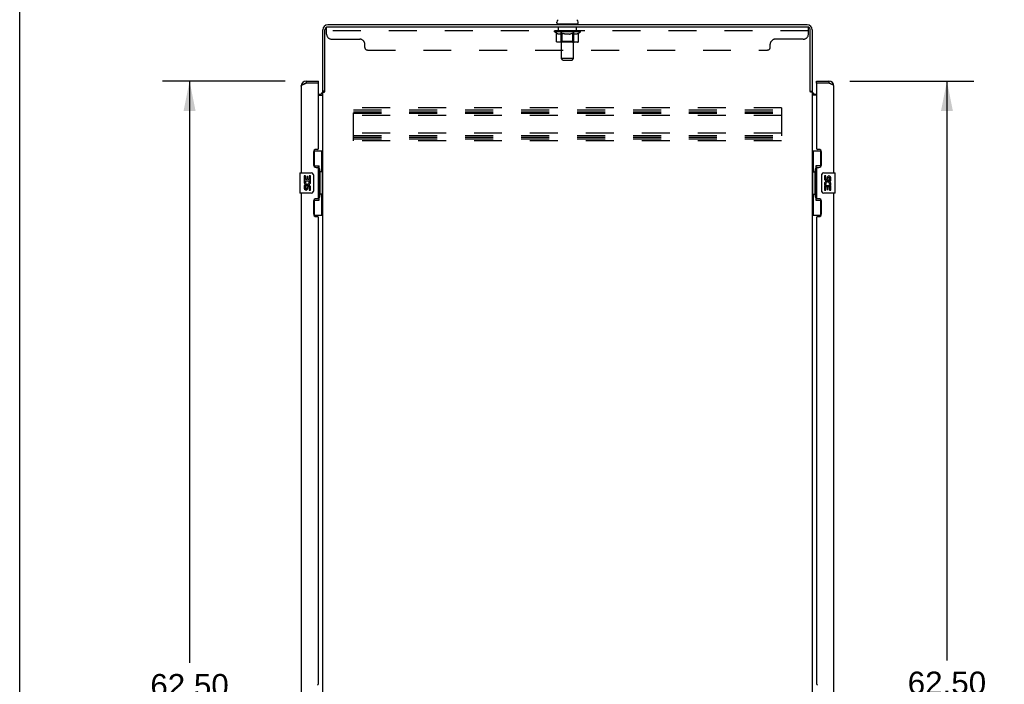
# Model space of a CAD drawing. Header units: inches. Extents: x 0 to 249, y 0 to 161.
# Tile 5 of 22: x 0 to 48, y 86 to 119. Entities that reach past the tile are written whole.
import ezdxf

# ---------------------------------------------------------------- set-up
doc = ezdxf.new("R2010")
doc.units = ezdxf.units.IN
doc.header["$LTSCALE"] = 13.713587
doc.header["$MEASUREMENT"] = 0
doc.linetypes.add('HIDDEN', pattern=[0.2, 0.1, -0.1])
doc.layers.get('0').update_dxf_attribs({"linetype": 'CONTINUOUS'})
for name, color, linetype in [('02___PRT_ALL_AXES', 7, 'CONTINUOUS'), ('DEFAULT_2', 8, 'HIDDEN'), ('DIMENSIONS', 7, 'CONTINUOUS')]:
    doc.layers.add(name, color=color, linetype=linetype)
doc.styles.get("Standard").update_dxf_attribs({"font": 'arial.ttf'})
doc.dimstyles.new('DIMSTYLE_1', dxfattribs={"dimtxt": 1.10002, "dimasz": 1.466694, "dimexe": 0.09, "dimexo": 0.07, "dimgap": 0.0375, "dimtad": 0, "dimtih": 1, "dimtoh": 1, "dimzin": 4, "dimdsep": 46, "dimtxsty": 'Standard', "dimblk": '_FILLED', "dimblk1": '_FILLED', "dimblk2": '_FILLED', "dimcen": 0.09, "dimazin": 1, "dimtfac": 1, "dimtdec": 3, "dimtofl": 0, "dimtmove": 0, "dimatfit": 3, "dimldrblk": '_FILLED', "dimfxl": 1, "dimtolj": 1, "dimtzin": 4, "dimarcsym": 0})

# ---------------------------------------------------------------- blocks, each defined once
blk = doc.blocks.new('_FILLED')
at = {"color": 0, "linetype": 'ByBlock'}
blk.add_solid([(0, 0), (-1, 0.2), (-1, -0.2)], dxfattribs=at)
blk = doc.blocks.new('*D3')
at = {"layer": 'DIMENSIONS', "color": 2, "linetype": 'Continuous'}
for p, q in [((40.7, 115.882), (46.787, 115.882)), ((45.467, 115.882), (45.467, 87.481)), ((45.467, 53.382), (45.467, 81.981)), ((40.7, 53.382), (46.787, 53.382))]:
    blk.add_line(p, q, dxfattribs=at)
at = {"layer": 'DIMENSIONS', "color": 2, "linetype": 'Continuous', "xscale": 1.4666938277, "yscale": 1.4666938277, "zscale": 1.4666938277}
for p, rotation in [((45.467, 115.882), 90), ((45.467, 53.382), 270)]:
    blk.add_blockref('_FILLED', p, dxfattribs=dict(at, rotation=rotation))
at = {"layer": 'DIMENSIONS', "color": 2, "linetype": 'Continuous', "insert": (45.467, 86.931), "char_height": 1.1, "width": 5.62687, "attachment_point": 2, "line_spacing_factor": 0.9}
blk.add_mtext('62.50\\PFRONT\\PDOORS', dxfattribs=at)
blk = doc.blocks.new('*D6')
at = {"layer": 'DIMENSIONS', "color": 2, "linetype": 'Continuous'}
for p, q in [((13.024, 115.882), (7.009, 115.882)), ((8.329, 115.882), (8.329, 87.364)), ((8.329, 53.382), (8.329, 81.864)), ((13.024, 53.382), (7.009, 53.382))]:
    blk.add_line(p, q, dxfattribs=at)
at = {"layer": 'DIMENSIONS', "color": 2, "linetype": 'Continuous', "xscale": 1.4666938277, "yscale": 1.4666938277, "zscale": 1.4666938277}
for p, rotation in [((8.329, 115.882), 90), ((8.329, 53.382), 270)]:
    blk.add_blockref('_FILLED', p, dxfattribs=dict(at, rotation=rotation))
at = {"layer": 'DIMENSIONS', "color": 2, "linetype": 'Continuous', "insert": (8.329, 86.814), "char_height": 1.1, "width": 5.62687, "attachment_point": 2, "line_spacing_factor": 0.9}
blk.add_mtext('62.50\\PREAR\\PDOORS', dxfattribs=at)

msp = doc.modelspace()

# ---------------------------------------------------------------- linework, layer by layer
at = {"color": 7, "linetype": 'Continuous'}
for p, q in [((0, 0), (0, 161.336)), ((26.339, 118.731), (26.339, 118.77)), ((27.385, 118.731), (27.385, 118.77)), ((26.362, 118.662), (26.362, 118.632)), ((27.362, 118.662), (26.362, 118.662)), ((27.362, 118.662), (27.362, 118.632)), ((14.051, 115.882), (14.051, 115.778)), ((14.658, 115.778), (14.658, 115.882)), ((39.066, 115.778), (39.066, 115.882)), ((39.674, 115.882), (39.674, 115.778)), ((14.658, 115.778), (14.638, 115.778)), ((14.966, 115.392), (14.862, 115.392)), ((38.758, 115.392), (38.862, 115.392)), ((39.086, 115.778), (39.066, 115.778)), ((14.422, 112.457), (14.862, 112.457)), ((14.458, 111.677), (14.458, 112.457)), ((14.823, 111.432), (14.823, 112.457)), ((38.862, 112.457), (39.303, 112.457)), ((38.901, 112.457), (38.901, 111.432)), ((39.266, 112.457), (39.266, 111.677)), ((14.458, 111.722), (14.685, 111.722)), ((14.685, 110.042), (14.685, 111.722)), ((39.039, 111.722), (39.039, 110.042)), ((39.266, 111.722), (39.039, 111.722)), ((13.744, 111.367), (13.744, 110.397)), ((13.759, 111.382), (14.299, 111.382)), ((14.399, 111.282), (14.399, 110.482)), ((14.722, 111.483), (14.722, 111.462)), ((14.722, 111.432), (14.722, 110.332)), ((14.845, 111.432), (14.722, 111.432)), ((14.845, 110.332), (14.845, 111.432)), ((38.879, 111.432), (38.879, 110.332)), ((38.879, 111.432), (39.002, 111.432)), ((39.002, 111.462), (39.002, 111.483)), ((39.002, 110.332), (39.002, 111.432)), ((39.325, 110.482), (39.325, 111.282)), ((39.425, 111.382), (39.965, 111.382)), ((39.98, 110.397), (39.98, 111.367)), ((14.299, 110.382), (13.759, 110.382)), ((14.458, 109.307), (14.458, 110.087)), ((14.845, 110.332), (14.722, 110.332)), ((14.722, 110.302), (14.722, 110.281)), ((14.823, 109.307), (14.823, 110.332)), ((38.879, 110.332), (39.002, 110.332)), ((38.901, 110.332), (38.901, 109.307)), ((39.002, 110.281), (39.002, 110.302)), ((39.266, 110.087), (39.266, 109.307)), ((39.965, 110.382), (39.425, 110.382)), ((14.458, 110.042), (14.685, 110.042)), ((39.039, 110.042), (39.266, 110.042)), ((14.422, 109.307), (14.862, 109.307)), ((38.862, 109.307), (39.303, 109.307))]:
    msp.add_line(p, q, dxfattribs=at)
at = {"color": 3, "linetype": 'Continuous'}
for p, q in [((14.862, 115.379), (14.862, 118.386)), ((14.966, 115.38), (14.966, 118.386)), ((38.616, 118.632), (15.109, 118.632)), ((38.654, 118.528), (15.109, 118.528)), ((38.758, 115.38), (38.758, 118.424)), ((38.862, 118.386), (38.862, 115.379)), ((14.051, 115.882), (14.658, 115.882)), ((39.066, 115.882), (39.674, 115.882)), ((13.804, 115.636), (13.804, 111.382)), ((14.021, 115.767), (14.051, 115.778)), ((14.638, 115.778), (14.051, 115.778)), ((14.658, 112.59), (14.658, 115.758)), ((39.066, 115.758), (39.066, 112.59)), ((39.674, 115.778), (39.086, 115.778)), ((39.92, 111.382), (39.92, 115.636)), ((14.658, 115.236), (14.72, 115.236)), ((14.658, 115.184), (14.862, 115.184)), ((14.862, 53.925), (14.862, 115.34)), ((14.862, 115.34), (14.937, 115.34)), ((38.772, 115.358), (38.769, 115.362)), ((38.862, 115.34), (38.788, 115.34)), ((38.862, 115.34), (38.862, 53.925)), ((39.066, 115.184), (38.862, 115.184)), ((39.005, 115.236), (39.066, 115.236)), ((14.598, 112.53), (14.538, 112.53)), ((39.186, 112.53), (39.126, 112.53)), ((14.408, 112.4), (14.408, 111.78)), ((39.316, 111.78), (39.316, 112.4)), ((14.538, 111.65), (14.598, 111.65)), ((14.658, 110.175), (14.658, 111.59)), ((39.066, 111.59), (39.066, 110.175)), ((39.126, 111.65), (39.186, 111.65)), ((13.804, 110.382), (13.804, 85.132)), ((14.598, 110.115), (14.538, 110.115)), ((39.186, 110.115), (39.126, 110.115)), ((39.92, 85.132), (39.92, 110.382)), ((14.408, 109.985), (14.408, 109.365)), ((39.316, 109.365), (39.316, 109.985)), ((14.538, 109.235), (14.598, 109.235)), ((14.658, 86.34), (14.658, 109.175)), ((39.066, 109.175), (39.066, 86.34)), ((39.126, 109.235), (39.186, 109.235))]:
    msp.add_line(p, q, dxfattribs=at)
for points in [[(13.804, 115.636), (13.805, 115.641), (13.806, 115.646), (13.808, 115.652), (13.811, 115.657), (13.815, 115.663), (13.82, 115.668), (13.826, 115.674), (13.832, 115.679), (13.84, 115.685), (13.848, 115.69), (13.857, 115.696), (13.866, 115.701), (13.876, 115.707), (13.887, 115.712), (13.899, 115.718), (13.911, 115.723), (13.923, 115.729), (13.936, 115.734), (13.949, 115.74)], [(13.949, 115.74), (13.963, 115.745), (13.977, 115.751), (13.992, 115.756), (14.006, 115.762), (14.021, 115.767)], [(39.768, 115.742), (39.753, 115.748), (39.737, 115.754), (39.722, 115.76), (39.706, 115.766), (39.674, 115.778)], [(39.92, 115.636), (39.92, 115.641), (39.918, 115.647), (39.915, 115.653), (39.912, 115.659), (39.907, 115.665), (39.901, 115.671), (39.895, 115.677), (39.887, 115.683), (39.879, 115.689), (39.869, 115.695), (39.859, 115.701), (39.848, 115.707), (39.836, 115.713), (39.824, 115.719), (39.81, 115.725), (39.797, 115.731), (39.783, 115.736), (39.768, 115.742)], [(14.937, 115.34), (14.939, 115.341), (14.94, 115.343), (14.942, 115.344), (14.944, 115.346), (14.945, 115.347), (14.946, 115.349), (14.948, 115.35), (14.949, 115.351), (14.949, 115.353), (14.95, 115.354), (14.951, 115.356), (14.952, 115.357), (14.953, 115.358)], [(14.953, 115.358), (14.955, 115.362), (14.956, 115.364), (14.957, 115.366), (14.958, 115.367), (14.959, 115.369), (14.96, 115.371), (14.961, 115.372), (14.962, 115.374), (14.963, 115.376), (14.965, 115.378), (14.966, 115.38)], [(38.769, 115.362), (38.768, 115.364), (38.768, 115.366), (38.767, 115.367), (38.766, 115.369), (38.765, 115.371), (38.763, 115.372), (38.762, 115.374), (38.761, 115.376), (38.76, 115.378), (38.758, 115.38)], [(38.788, 115.34), (38.786, 115.341), (38.784, 115.343), (38.782, 115.344), (38.781, 115.346), (38.779, 115.347), (38.778, 115.349), (38.777, 115.35), (38.776, 115.351), (38.775, 115.353), (38.774, 115.354), (38.773, 115.356), (38.772, 115.357), (38.772, 115.358)]]:
    msp.add_lwpolyline(points, dxfattribs=at)
at = {"color": 7, "linetype": 'Continuous'}
for points in [[(14.649, 111.621), (14.651, 111.625), (14.657, 111.633), (14.661, 111.641), (14.666, 111.648), (14.67, 111.655), (14.673, 111.662), (14.676, 111.668), (14.679, 111.673), (14.681, 111.678), (14.682, 111.683), (14.684, 111.687), (14.684, 111.691), (14.685, 111.695), (14.685, 111.698)], [(39.039, 111.698), (39.039, 111.695), (39.04, 111.691), (39.041, 111.687), (39.042, 111.683), (39.044, 111.678), (39.046, 111.673), (39.048, 111.668), (39.051, 111.662), (39.054, 111.655), (39.058, 111.648), (39.063, 111.641), (39.067, 111.633), (39.073, 111.625), (39.075, 111.621)], [(14.392, 111.318), (14.394, 111.313), (14.396, 111.307), (14.397, 111.301), (14.398, 111.295), (14.399, 111.288), (14.399, 111.282)], [(39.325, 111.282), (39.325, 111.288), (39.326, 111.295), (39.327, 111.301), (39.328, 111.307), (39.33, 111.313), (39.332, 111.318)], [(14.399, 110.482), (14.399, 110.476), (14.398, 110.47), (14.397, 110.463), (14.396, 110.457), (14.394, 110.452), (14.392, 110.446)], [(14.685, 110.066), (14.685, 110.069), (14.684, 110.073), (14.684, 110.077), (14.682, 110.081), (14.681, 110.086), (14.679, 110.091), (14.676, 110.097), (14.673, 110.103), (14.67, 110.109), (14.666, 110.116), (14.661, 110.123), (14.657, 110.131), (14.651, 110.139), (14.649, 110.143)], [(39.075, 110.143), (39.073, 110.139), (39.067, 110.131), (39.063, 110.123), (39.058, 110.116), (39.054, 110.109), (39.051, 110.103), (39.048, 110.097), (39.046, 110.091), (39.044, 110.086), (39.042, 110.081), (39.041, 110.077), (39.04, 110.073), (39.039, 110.069), (39.039, 110.066)], [(39.332, 110.446), (39.33, 110.452), (39.328, 110.457), (39.327, 110.463), (39.326, 110.47), (39.325, 110.476), (39.325, 110.482)]]:
    msp.add_lwpolyline(points, dxfattribs=at)
for centre, radius, start, end in [((26.483, 118.77), 0.144, 124.6626, 180), ((27.241, 118.77), 0.144, 0, 55.3374), ((26.408, 118.731), 0.069, 180, 270), ((27.316, 118.731), 0.069, 270, 360), ((14.051, 115.636), 0.142, 90, 131.3831), ((13.968, 115.492), 0.26, 87.3769, 90), ((39.674, 115.636), 0.142, 48.633, 90), ((39.756, 115.492), 0.26, 90, 92.6114), ((13.759, 111.367), 0.015, 90, 180), ((14.299, 111.282), 0.1, 21.205, 90), ((39.425, 111.282), 0.1, 90, 158.7946), ((39.965, 111.367), 0.015, 0, 90), ((13.759, 110.397), 0.015, 180, 270), ((14.299, 110.482), 0.1, 270, 338.7946), ((39.425, 110.482), 0.1, 201.205, 270), ((39.965, 110.397), 0.015, 270, 360)]:
    msp.add_arc(centre, radius, start, end, dxfattribs=at)
at = {"color": 3, "linetype": 'Continuous'}
for centre, radius, start, end in [((15.109, 118.386), 0.246, 90, 180), ((15.109, 118.386), 0.142, 90, 180), ((38.616, 118.386), 0.246, 0, 90), ((38.654, 118.424), 0.104, 0, 90), ((14.051, 115.636), 0.246, 90, 180), ((39.674, 115.636), 0.246, 0, 90), ((14.638, 115.758), 0.02, 0, 90), ((39.086, 115.758), 0.02, 90, 180), ((14.72, 115.379), 0.142, 270, 360), ((39.005, 115.379), 0.142, 180, 270), ((14.538, 112.4), 0.13, 90, 180), ((14.598, 112.59), 0.06, 270, 360), ((39.126, 112.59), 0.06, 180, 270), ((39.186, 112.4), 0.13, 0, 90), ((14.538, 111.78), 0.13, 180, 270), ((14.598, 111.59), 0.06, 0, 90), ((39.126, 111.59), 0.06, 90, 180), ((39.186, 111.78), 0.13, 270, 360), ((14.538, 109.985), 0.13, 90, 180), ((14.598, 110.175), 0.06, 270, 360), ((39.126, 110.175), 0.06, 180, 270), ((39.186, 109.985), 0.13, 0, 90), ((14.538, 109.365), 0.13, 180, 270), ((14.598, 109.175), 0.06, 0, 90), ((39.126, 109.175), 0.06, 90, 180), ((39.186, 109.365), 0.13, 270, 360), ((14.598, 86.34), 0.06, 270, 360), ((39.126, 86.34), 0.06, 180, 270)]:
    msp.add_arc(centre, radius, start, end, dxfattribs=at)
at = {"color": 7, "linetype": 'Continuous'}
for centre, start_param, end_param in [((14.618, 111.473), -1.51401, -0.699287), ((39.106, 111.473), 0.699287, 1.51401), ((14.618, 111.473), -2.442306, -1.627583), ((39.106, 111.473), -4.655602, -3.84088), ((14.618, 110.292), -1.51401, -0.699287), ((14.618, 110.292), -2.442306, -1.627583), ((39.106, 110.292), 0.699287, 1.51401), ((39.106, 110.292), -4.655602, -3.84088)]:
    msp.add_ellipse(centre, major_axis=(0, 0.18), ratio=0.579493, start_param=start_param, end_param=end_param, dxfattribs=at)
at = {"layer": '02___PRT_ALL_AXES', "color": 8, "linetype": 'HIDDEN'}
for p, q in [((26.425, 118.341), (26.425, 118.528)), ((27.3, 118.528), (26.425, 118.528)), ((27.3, 118.341), (26.425, 118.341)), ((27.3, 118.341), (27.3, 118.528))]:
    msp.add_line(p, q, dxfattribs=at)
at = {"layer": '02___PRT_ALL_AXES', "color": 7, "linetype": 'Continuous'}
for p, q in [((13.947, 111.228), (13.947, 110.997)), ((14.01, 111.228), (13.947, 111.228)), ((14.01, 111.06), (14.01, 111.228)), ((14.073, 111.06), (14.01, 111.06)), ((14.073, 111.196), (14.073, 111.06)), ((14.133, 111.196), (14.073, 111.196)), ((14.133, 111.06), (14.133, 111.196)), ((14.199, 111.06), (14.133, 111.06)), ((14.199, 111.228), (14.199, 111.06)), ((14.261, 111.228), (14.199, 111.228)), ((14.261, 110.997), (14.261, 111.228)), ((39.463, 111.228), (39.463, 111.092)), ((39.526, 111.228), (39.463, 111.228)), ((39.526, 111.092), (39.526, 111.228)), ((39.591, 111.154), (39.591, 111.085)), ((39.651, 111.092), (39.651, 111.133)), ((39.714, 111.134), (39.714, 110.997)), ((39.777, 110.997), (39.777, 111.134)), ((13.947, 110.997), (14.209, 110.997)), ((13.947, 110.767), (13.947, 110.631)), ((14.01, 110.767), (13.947, 110.767)), ((14.018, 110.961), (13.96, 110.986)), ((14.01, 110.631), (14.01, 110.767)), ((14.073, 110.673), (14.073, 110.631)), ((14.133, 110.61), (14.133, 110.679)), ((14.209, 110.997), (14.181, 110.978)), ((14.199, 110.673), (14.199, 110.536)), ((14.243, 110.997), (14.261, 110.997)), ((14.261, 110.536), (14.261, 110.673)), ((39.463, 110.767), (39.463, 110.536)), ((39.481, 110.767), (39.463, 110.767)), ((39.515, 110.767), (39.543, 110.786)), ((39.515, 110.767), (39.777, 110.767)), ((39.526, 110.536), (39.526, 110.704)), ((39.526, 110.704), (39.591, 110.704)), ((39.591, 110.704), (39.591, 110.568)), ((39.591, 110.568), (39.651, 110.568)), ((39.651, 110.568), (39.651, 110.704)), ((39.651, 110.704), (39.714, 110.704)), ((39.706, 110.803), (39.764, 110.778)), ((39.714, 110.997), (39.777, 110.997)), ((39.714, 110.704), (39.714, 110.536)), ((39.777, 110.536), (39.777, 110.767)), ((14.199, 110.536), (14.261, 110.536)), ((39.463, 110.536), (39.526, 110.536)), ((39.714, 110.536), (39.777, 110.536))]:
    msp.add_line(p, q, dxfattribs=at)
for centre, radius, start, end in [((39.557, 111.092), 0.0943, 180, 360), ((39.557, 111.092), 0.0314, 180, 261.2295), ((39.556, 111.096), 0.0362, 263.4285, 341.7628), ((39.683, 111.134), 0.0943, 68.6999, 167.4338), ((39.683, 111.134), 0.0314, 0, 180.0485), ((39.683, 111.134), 0.0943, 0, 68.6704), ((14.104, 110.924), 0.157, 156.5966, 341.8791), ((14.041, 110.631), 0.0943, 180, 248.6704), ((14.041, 110.631), 0.0943, 248.6999, 347.4338), ((14.104, 110.924), 0.0943, 156.5966, 35.1122), ((14.041, 110.631), 0.0314, 180, 0.0485), ((14.167, 110.673), 0.0943, 0, 180), ((14.168, 110.668), 0.0362, 83.4285, 161.7628), ((14.167, 110.673), 0.0314, 0, 81.2295), ((14.104, 110.924), 0.157, 25.737, 27.8532), ((14.108, 110.924), 0.154, 341.4199, 26.1963), ((39.617, 110.84), 0.154, 161.4199, 206.1963), ((39.62, 110.84), 0.157, 336.5966, 161.8791), ((39.62, 110.84), 0.157, 205.737, 207.8532), ((39.62, 110.84), 0.0943, 336.5966, 215.1122)]:
    msp.add_arc(centre, radius, start, end, dxfattribs=at)
at = {"layer": 'DEFAULT_2', "color": 8, "linetype": 'HIDDEN'}
for p, q in [((15.05, 118.183), (15.05, 118.528)), ((15.109, 118.528), (15.05, 118.528)), ((38.675, 118.341), (15.05, 118.341)), ((26.229, 118.294), (26.229, 118.341)), ((26.328, 118.225), (26.229, 118.294)), ((27.495, 118.294), (26.229, 118.294)), ((26.238, 118.334), (26.238, 118.341)), ((26.247, 118.331), (26.247, 118.334)), ((26.247, 118.331), (27.477, 118.331)), ((26.256, 118.331), (26.256, 118.334)), ((26.257, 118.331), (26.257, 118.334)), ((26.267, 118.334), (26.267, 118.341)), ((26.283, 118.331), (26.283, 118.334)), ((26.285, 118.331), (26.285, 118.334)), ((26.314, 118.334), (26.314, 118.341)), ((26.328, 118.331), (26.328, 118.334)), ((26.331, 118.331), (26.331, 118.334)), ((26.535, 118.334), (26.334, 118.334)), ((26.377, 118.334), (26.377, 118.341)), ((26.378, 118.331), (26.378, 118.334)), ((26.379, 118.331), (26.379, 118.334)), ((26.382, 118.331), (26.382, 118.334)), ((26.389, 118.331), (26.389, 118.334)), ((26.389, 118.331), (26.389, 118.334)), ((26.393, 118.331), (26.393, 118.334)), ((26.396, 118.331), (26.396, 118.335)), ((26.4, 118.331), (26.4, 118.334)), ((26.415, 118.331), (26.415, 118.334)), ((26.433, 118.331), (26.433, 118.337)), ((26.433, 118.331), (26.433, 118.334)), ((26.454, 118.331), (26.454, 118.334)), ((26.454, 118.331), (26.454, 118.334)), ((26.455, 118.334), (26.455, 118.341)), ((26.465, 118.331), (26.465, 118.334)), ((26.469, 118.331), (26.469, 118.334)), ((26.478, 118.331), (26.478, 118.334)), ((26.489, 118.331), (26.489, 118.338)), ((26.505, 118.331), (26.505, 118.334)), ((26.508, 118.331), (26.508, 118.334)), ((26.535, 118.331), (26.535, 118.334)), ((26.602, 118.334), (26.54, 118.334)), ((26.545, 118.334), (26.545, 118.341)), ((26.549, 117.823), (26.549, 118.291)), ((26.55, 118.662), (26.55, 118.632)), ((26.552, 118.331), (26.552, 118.334)), ((26.557, 118.331), (26.557, 118.334)), ((26.562, 116.981), (26.562, 118.628)), ((26.563, 118.331), (26.563, 118.339)), ((26.567, 118.331), (26.567, 118.334)), ((26.578, 118.331), (26.578, 118.334)), ((26.602, 118.331), (26.602, 118.334)), ((26.677, 118.334), (26.618, 118.334)), ((26.638, 118.331), (26.638, 118.334)), ((26.646, 118.334), (26.646, 118.341)), ((26.649, 118.331), (26.649, 118.334)), ((26.652, 118.331), (26.652, 118.34)), ((26.654, 118.331), (26.654, 118.334)), ((26.662, 118.331), (26.662, 118.334)), ((26.677, 118.331), (26.677, 118.334)), ((26.758, 118.334), (26.703, 118.334)), ((26.716, 118.331), (26.716, 118.334)), ((26.748, 118.334), (26.862, 118.341)), ((26.752, 118.334), (26.752, 118.341)), ((26.753, 118.341), (26.752, 118.341)), ((26.753, 118.334), (26.753, 118.341)), ((26.753, 118.331), (26.753, 118.334)), ((26.757, 118.331), (26.757, 118.335)), ((26.758, 118.331), (26.758, 118.334)), ((26.758, 118.331), (26.758, 118.334)), ((26.841, 118.334), (26.793, 118.334)), ((26.799, 118.331), (26.799, 118.334)), ((26.841, 118.331), (26.841, 118.334)), ((26.86, 118.334), (26.859, 118.334)), ((26.859, 118.331), (26.859, 118.334)), ((26.86, 118.331), (26.86, 118.334)), ((26.862, 118.334), (26.862, 118.341)), ((26.862, 118.341), (26.977, 118.334)), ((26.865, 118.331), (26.865, 118.334)), ((26.865, 118.331), (26.865, 118.334)), ((26.865, 118.334), (26.865, 118.334)), ((26.883, 118.331), (26.883, 118.334)), ((26.883, 118.334), (26.931, 118.334)), ((26.926, 118.331), (26.926, 118.334)), ((26.966, 118.331), (26.966, 118.334)), ((26.967, 118.331), (26.967, 118.334)), ((26.967, 118.334), (27.021, 118.334)), ((26.968, 118.331), (26.968, 118.335)), ((26.972, 118.334), (26.972, 118.341)), ((26.972, 118.334), (26.972, 118.341)), ((26.972, 118.341), (26.972, 118.341)), ((26.972, 118.331), (26.972, 118.334)), ((27.008, 118.331), (27.008, 118.334)), ((27.047, 118.331), (27.047, 118.334)), ((27.047, 118.334), (27.106, 118.334)), ((27.062, 118.331), (27.062, 118.334)), ((27.07, 118.331), (27.07, 118.334)), ((27.073, 118.331), (27.073, 118.34)), ((27.075, 118.331), (27.075, 118.334)), ((27.079, 118.334), (27.079, 118.341)), ((27.086, 118.331), (27.086, 118.334)), ((27.122, 118.331), (27.122, 118.334)), ((27.122, 118.334), (27.184, 118.334)), ((27.146, 118.331), (27.146, 118.334)), ((27.157, 118.331), (27.157, 118.334)), ((27.161, 118.331), (27.161, 118.339)), ((27.162, 116.981), (27.162, 118.628)), ((27.167, 118.331), (27.167, 118.334)), ((27.172, 118.331), (27.172, 118.334)), ((27.175, 118.662), (27.175, 118.632)), ((27.175, 117.823), (27.175, 118.291)), ((27.179, 118.334), (27.179, 118.341)), ((27.189, 118.331), (27.189, 118.334)), ((27.189, 118.334), (27.495, 118.334)), ((27.216, 118.331), (27.216, 118.334)), ((27.219, 118.331), (27.219, 118.334)), ((27.235, 118.331), (27.235, 118.338)), ((27.246, 118.331), (27.246, 118.334)), ((27.255, 118.331), (27.255, 118.334)), ((27.259, 118.331), (27.259, 118.334)), ((27.269, 118.334), (27.269, 118.341)), ((27.271, 118.331), (27.271, 118.334)), ((27.271, 118.331), (27.271, 118.334)), ((27.291, 118.331), (27.291, 118.337)), ((27.291, 118.331), (27.291, 118.334)), ((27.31, 118.331), (27.31, 118.334)), ((27.324, 118.331), (27.324, 118.334)), ((27.328, 118.331), (27.328, 118.335)), ((27.331, 118.331), (27.331, 118.334)), ((27.335, 118.331), (27.335, 118.334)), ((27.335, 118.331), (27.335, 118.334)), ((27.342, 118.331), (27.342, 118.334)), ((27.345, 118.331), (27.345, 118.334)), ((27.346, 118.331), (27.346, 118.334)), ((27.347, 118.334), (27.347, 118.341)), ((27.374, 118.338), (27.494, 118.339)), ((27.374, 118.334), (27.374, 118.338)), ((27.393, 118.331), (27.393, 118.334)), ((27.396, 118.331), (27.396, 118.334)), ((27.399, 118.227), (27.495, 118.294)), ((27.411, 118.334), (27.411, 118.341)), ((27.439, 118.331), (27.439, 118.334)), ((27.441, 118.331), (27.441, 118.334)), ((27.457, 118.334), (27.457, 118.341)), ((27.467, 118.331), (27.467, 118.334)), ((27.468, 118.331), (27.468, 118.334)), ((27.477, 118.331), (27.477, 118.334)), ((27.486, 118.334), (27.486, 118.341)), ((27.494, 118.334), (27.494, 118.339)), ((27.495, 118.294), (27.495, 118.334)), ((38.654, 118.528), (38.675, 118.528)), ((38.675, 118.183), (38.675, 118.528)), ((15.3, 117.933), (16.675, 117.933)), ((26.328, 117.82), (26.328, 118.225)), ((26.328, 118.225), (26.342, 118.215)), ((26.356, 118.207), (26.342, 118.215)), ((26.37, 118.199), (26.356, 118.207)), ((26.383, 118.193), (26.369, 118.2)), ((26.396, 118.187), (26.383, 118.193)), ((26.41, 118.183), (26.396, 118.187)), ((26.514, 118.183), (26.41, 118.183)), ((26.549, 117.823), (26.51, 117.783)), ((26.514, 118.183), (26.527, 118.187)), ((26.541, 118.193), (26.527, 118.187)), ((26.554, 118.2), (26.54, 118.193)), ((27.175, 117.823), (26.549, 117.823)), ((26.568, 118.207), (26.554, 118.2)), ((26.582, 118.216), (26.568, 118.207)), ((26.596, 118.225), (26.582, 118.216)), ((26.596, 117.82), (26.596, 118.225)), ((26.596, 118.225), (26.625, 118.216)), ((26.653, 118.207), (26.624, 118.216)), ((26.681, 118.199), (26.652, 118.207)), ((26.708, 118.193), (26.68, 118.2)), ((26.736, 118.187), (26.708, 118.193)), ((26.763, 118.183), (26.736, 118.187)), ((26.961, 118.183), (26.763, 118.183)), ((26.961, 118.183), (26.989, 118.187)), ((27.017, 118.193), (26.989, 118.187)), ((27.045, 118.2), (27.017, 118.193)), ((27.073, 118.208), (27.045, 118.2)), ((27.102, 118.216), (27.073, 118.207)), ((27.131, 118.226), (27.102, 118.216)), ((27.131, 117.82), (27.131, 118.226)), ((27.131, 118.226), (27.146, 118.216)), ((27.16, 118.207), (27.146, 118.216)), ((27.175, 118.199), (27.16, 118.207)), ((27.189, 118.193), (27.175, 118.2)), ((27.175, 117.823), (27.215, 117.783)), ((27.203, 118.187), (27.189, 118.193)), ((27.217, 118.183), (27.203, 118.187)), ((27.311, 118.183), (27.217, 118.183)), ((27.311, 118.183), (27.326, 118.187)), ((27.34, 118.193), (27.326, 118.187)), ((27.354, 118.2), (27.34, 118.193)), ((27.369, 118.208), (27.354, 118.2)), ((27.384, 118.217), (27.369, 118.207)), ((27.399, 118.227), (27.384, 118.216)), ((27.399, 117.82), (27.399, 118.227)), ((38.425, 117.933), (37.05, 117.933)), ((16.925, 117.528), (16.925, 117.683)), ((17.05, 117.403), (36.675, 117.403)), ((27.356, 117.783), (26.371, 117.783)), ((26.607, 117.787), (26.605, 117.79)), ((26.612, 117.784), (26.609, 117.785)), ((26.615, 117.783), (26.612, 117.784)), ((26.617, 117.783), (26.615, 117.783)), ((36.8, 117.528), (36.8, 117.683)), ((26.631, 116.912), (26.562, 116.981)), ((27.162, 116.981), (26.562, 116.981)), ((26.631, 116.912), (27.093, 116.912)), ((27.093, 116.912), (27.162, 116.981)), ((16.362, 112.945), (16.362, 114.57)), ((37.362, 114.57), (16.362, 114.57)), ((16.362, 114.466), (37.362, 114.466)), ((37.362, 114.57), (37.362, 112.945)), ((16.362, 114.376), (37.362, 114.376)), ((16.362, 114.299), (37.362, 114.299)), ((37.362, 114.195), (16.362, 114.195)), ((37.362, 113.32), (16.362, 113.32)), ((16.362, 113.216), (37.362, 113.216)), ((16.362, 113.126), (37.362, 113.126)), ((16.362, 113.049), (37.362, 113.049)), ((37.362, 112.945), (16.362, 112.945))]:
    msp.add_line(p, q, dxfattribs=at)
for points in [[(26.371, 117.783), (26.366, 117.783), (26.361, 117.784), (26.356, 117.785), (26.351, 117.787), (26.346, 117.79), (26.342, 117.793), (26.338, 117.796), (26.335, 117.8), (26.332, 117.805), (26.33, 117.809), (26.329, 117.814), (26.328, 117.82)], [(26.597, 117.809), (26.596, 117.814), (26.596, 117.82)], [(26.598, 117.805), (26.597, 117.809), (26.596, 117.814), (26.596, 117.82)], [(26.609, 117.785), (26.607, 117.787), (26.605, 117.79), (26.603, 117.793), (26.601, 117.796), (26.599, 117.8), (26.598, 117.805)], [(27.11, 117.783), (27.112, 117.783), (27.115, 117.784), (27.117, 117.785), (27.12, 117.787), (27.122, 117.79), (27.124, 117.793), (27.126, 117.796), (27.128, 117.8), (27.129, 117.805), (27.13, 117.809), (27.131, 117.814), (27.131, 117.82)], [(27.356, 117.783), (27.361, 117.783), (27.366, 117.784), (27.371, 117.785), (27.376, 117.787), (27.38, 117.79), (27.385, 117.793), (27.389, 117.796), (27.392, 117.8), (27.395, 117.805), (27.397, 117.809), (27.398, 117.814), (27.399, 117.82)], [(26.603, 117.793), (26.601, 117.796), (26.599, 117.8)]]:
    msp.add_lwpolyline(points, dxfattribs=at)
for centre, radius, start, end in [((26.51, 118.291), 0.0398, 0, 90), ((26.528, 118.628), 0.0345, 0, 90), ((27.197, 118.628), 0.0345, 90, 180), ((27.215, 118.291), 0.0398, 90, 180), ((15.3, 118.183), 0.25, 180, 270), ((16.675, 117.683), 0.25, 0, 90), ((37.05, 117.683), 0.25, 90, 180), ((38.425, 118.183), 0.25, 270, 360), ((17.05, 117.528), 0.125, 180, 270), ((36.675, 117.528), 0.125, 270, 360)]:
    msp.add_arc(centre, radius, start, end, dxfattribs=at)
for centre, major_axis, ratio, start_param, end_param in [((26.862, 118.341), (0.633, 0.007), 0.05963, 2.96643, 3.140963), ((26.209, 118.329), (0.198, 0), 0.060556, 0.430652, 1.470503), ((26.862, 118.341), (0.633, 0), 0.060556, -3.141593, -2.96706), ((26.209, 118.322), (0.198, 0.002), 0.05963, 1.376596, 1.469874), ((26.862, 118.341), (0.633, 0.013), 0.05688, 2.791345, 2.965878), ((26.253, 118.329), (0.198, -0.002), 0.05963, 0.605815, 1.645666), ((26.185, 118.329), (0.198, 0.002), 0.05963, 0.25549, 1.295341), ((26.862, 118.341), (0.633, -0.007), 0.05963, -2.96643, -2.791898), ((26.253, 118.322), (0.198, 0), 0.060556, 1.551758, 1.645036), ((26.185, 118.322), (0.198, 0.004), 0.05688, 1.20151, 1.294789), ((26.254, 118.325), (0.164, 0.002), 0.05963, 1.065228, 1.614276), ((26.235, 118.325), (0.164, 0.003), 0.05688, 0.890143, 1.43919), ((26.293, 118.325), (0.164, 0), 0.060556, 1.240391, 1.789438), ((26.862, 118.341), (0.633, 0.019), 0.052395, 2.616403, 2.790936), ((26.316, 118.329), (0.198, -0.004), 0.05688, 0.7809, 1.820751), ((26.181, 118.329), (0.198, 0.004), 0.05688, 0.080405, 1.120256), ((26.862, 118.341), (0.633, -0.013), 0.05688, -2.791345, -2.616812), ((26.316, 118.322), (0.198, -0.002), 0.05963, 1.72692, 1.820198), ((26.181, 118.322), (0.198, 0.006), 0.052395, 1.026568, 1.119847), ((26.234, 118.325), (0.164, 0.005), 0.052395, 0.715201, 1.264248), ((26.348, 118.325), (0.164, -0.002), 0.05963, 1.415553, 1.9646), ((26.862, 118.341), (0.633, 0.025), 0.046319, 2.441654, 2.616187), ((26.395, 118.329), (0.198, -0.006), 0.052395, 0.955842, 1.995693), ((26.198, 118.329), (0.198, 0.006), 0.052395, -0.094537, 0.945314), ((26.862, 118.341), (0.633, -0.019), 0.052395, -2.616403, -2.44187), ((26.395, 118.322), (0.198, -0.004), 0.05688, 1.902006, 1.995284), ((26.198, 118.322), (0.198, 0.008), 0.046319, 0.851819, 0.945098), ((26.252, 118.325), (0.164, 0.006), 0.046319, 0.540452, 1.089499), ((26.419, 118.325), (0.164, -0.003), 0.05688, 1.590638, 2.139686), ((26.862, 118.341), (0.633, 0.029), 0.038841, 2.267123, 2.441656), ((26.489, 118.329), (0.198, -0.008), 0.046319, 1.130591, 2.170442), ((26.235, 118.329), (0.198, 0.008), 0.046319, -0.269286, 0.770565), ((26.862, 118.341), (0.633, -0.025), 0.046319, -2.441654, -2.267121), ((26.489, 118.322), (0.198, -0.006), 0.052395, 2.076947, 2.170226), ((26.235, 118.322), (0.198, 0.009), 0.038841, 0.677289, 0.770567), ((26.289, 118.325), (0.164, 0.008), 0.038841, 0.365921, 0.914969), ((26.504, 118.325), (0.164, -0.005), 0.052395, 1.76558, 2.314627), ((26.862, 118.341), (0.633, 0.033), 0.030195, 2.09281, 2.267343), ((26.593, 118.329), (0.198, -0.009), 0.038841, 1.305122, 2.344973), ((26.291, 118.329), (0.198, 0.009), 0.038841, -0.443817, 0.596034), ((26.862, 118.341), (0.633, -0.029), 0.038841, -2.267123, -2.092591), ((26.593, 118.322), (0.198, -0.008), 0.046319, 2.251696, 2.344975), ((26.291, 118.322), (0.198, 0.01), 0.030195, 0.502975, 0.596254), ((26.344, 118.325), (0.164, 0.009), 0.030195, 0.191608, 0.740655), ((26.599, 118.325), (0.164, -0.006), 0.046319, 1.940329, 2.489376), ((26.365, 118.329), (0.198, 0.01), 0.030195, -0.61813, 0.421721), ((26.706, 118.329), (0.198, -0.01), 0.030195, 1.479435, 2.519286), ((26.862, 118.341), (0.633, 0.036), 0.020645, 1.918687, 2.09322), ((26.862, 118.341), (0.633, -0.033), 0.030195, -2.09281, -1.918277), ((26.706, 118.322), (0.198, -0.009), 0.038841, 2.426227, 2.519505), ((26.365, 118.322), (0.198, 0.011), 0.020645, 0.328852, 0.422131), ((26.414, 118.325), (0.164, 0.009), 0.020645, 0.017485, 0.566532), ((26.703, 118.325), (0.164, -0.008), 0.038841, 2.11486, 2.663907), ((26.453, 118.329), (0.198, 0.011), 0.020645, -0.792253, 0.247598), ((26.824, 118.329), (0.198, -0.011), 0.020645, 1.653558, 2.693409), ((26.862, 118.341), (0.633, 0.038), 0.010478, 1.744704, 1.919237), ((26.862, 118.341), (0.633, -0.036), 0.020645, -1.918687, -1.744154), ((26.824, 118.322), (0.198, -0.01), 0.030195, 2.60054, 2.693819), ((26.453, 118.322), (0.198, 0.012), 0.010478, 0.154869, 0.248148), ((26.497, 118.325), (0.164, 0.01), 0.010478, 6.126688, 6.675735), ((26.811, 118.325), (0.164, -0.009), 0.030195, 2.289173, 2.83822), ((26.555, 118.329), (0.198, 0.012), 0.010478, -0.966236, -0.000846), ((26.943, 118.329), (0.198, -0.012), 0.010478, 1.827541, 2.867392), ((26.862, 118.341), (0.633, -0.038), 0.010478, -1.744704, -1.570171), ((26.943, 118.322), (0.198, -0.011), 0.020645, 2.774664, 2.867942), ((26.921, 118.325), (0.164, -0.009), 0.020645, 2.463296, 3.012344), ((26.781, 118.329), (0.198, 0.012), 0.010478, 0.274201, 1.314052), ((26.695, 118.325), (0.164, 0.01), 0.010478, -0.000483, 0.504314), ((26.665, 118.322), (0.198, 0.012), 0.010478, 0.099668, 0.192946), ((26.862, 118.341), (0.633, 0.038), 0.010478, -1.571421, -1.396888), ((27.059, 118.322), (0.198, -0.012), 0.010478, 2.948646, 3.041925), ((27.029, 118.325), (0.164, -0.01), 0.010478, 2.637279, 3.142076), ((26.9, 118.329), (0.198, 0.011), 0.020645, 0.448184, 1.488034), ((26.803, 118.325), (0.164, 0.009), 0.020645, 0.129249, 0.678296), ((26.781, 118.322), (0.198, 0.011), 0.020645, 0.273651, 0.366929), ((27.17, 118.329), (0.198, -0.012), 0.010478, -3.140747, -2.175357), ((26.862, 118.341), (0.633, 0.036), 0.020645, -1.397439, -1.222906), ((26.862, 118.341), (0.633, -0.038), 0.010478, 1.222355, 1.396888), ((27.018, 118.329), (0.198, 0.01), 0.030195, 0.622307, 1.662158), ((26.913, 118.325), (0.164, 0.009), 0.030195, 0.303372, 0.852419), ((27.227, 118.325), (0.164, -0.01), 0.010478, 2.749043, 3.29809), ((27.271, 118.329), (0.198, -0.011), 0.020645, 2.893995, 3.933846), ((26.9, 118.322), (0.198, 0.01), 0.030195, 0.447774, 0.541052), ((27.271, 118.322), (0.198, -0.012), 0.010478, 2.893445, 2.986723), ((26.862, 118.341), (0.633, 0.033), 0.030195, -1.223315, -1.048783), ((26.862, 118.341), (0.633, -0.036), 0.020645, 1.048373, 1.222906), ((27.131, 118.329), (0.198, 0.009), 0.038841, 0.79662, 1.836471), ((27.021, 118.325), (0.164, 0.008), 0.038841, 0.477686, 1.026733), ((27.31, 118.325), (0.164, -0.009), 0.020645, 2.57506, 3.124108), ((27.359, 118.329), (0.198, -0.01), 0.030195, 2.719872, 3.759723), ((27.236, 118.329), (0.198, 0.008), 0.046319, 0.971151, 2.011002), ((27.018, 118.322), (0.198, 0.009), 0.038841, 0.622087, 0.715366), ((27.359, 118.322), (0.198, -0.011), 0.020645, 2.719462, 2.812741), ((26.862, 118.341), (0.633, 0.029), 0.038841, -1.049002, -0.874469), ((26.862, 118.341), (0.633, -0.033), 0.030195, 0.87425, 1.048783), ((27.125, 118.325), (0.164, 0.006), 0.046319, 0.652216, 1.201263), ((27.329, 118.329), (0.198, 0.006), 0.052395, 1.1459, 2.185751), ((27.381, 118.325), (0.164, -0.009), 0.030195, 2.400937, 2.949985), ((27.433, 118.329), (0.198, -0.009), 0.038841, 2.545558, 3.585409), ((27.22, 118.325), (0.164, 0.005), 0.052395, 0.826965, 1.376012), ((27.131, 118.322), (0.198, 0.008), 0.046319, 0.796618, 0.889896), ((27.433, 118.322), (0.198, -0.01), 0.030195, 2.545339, 2.638617), ((27.408, 118.329), (0.198, 0.004), 0.05688, 1.320842, 2.360692), ((26.862, 118.341), (0.633, 0.025), 0.046319, -0.874471, -0.699939), ((26.862, 118.341), (0.633, -0.029), 0.038841, 0.699936, 0.874469), ((27.489, 118.329), (0.198, -0.008), 0.046319, 2.371028, 3.410879), ((27.435, 118.325), (0.164, -0.008), 0.038841, 2.226624, 2.775671), ((27.471, 118.329), (0.198, 0.002), 0.05963, 1.495927, 2.535778), ((27.305, 118.325), (0.164, 0.003), 0.05688, 1.001907, 1.550954), ((27.526, 118.329), (0.198, -0.006), 0.052395, 2.196279, 3.23613), ((27.472, 118.325), (0.164, -0.006), 0.046319, 2.052093, 2.601141), ((27.236, 118.322), (0.198, 0.006), 0.052395, 0.971367, 1.064645), ((27.515, 118.329), (0.198, 0), 0.060556, 2.364024, 2.71094), ((27.489, 118.322), (0.198, -0.009), 0.038841, 2.371026, 2.464304), ((27.543, 118.329), (0.198, -0.004), 0.05688, 2.021337, 3.061188), ((26.862, 118.341), (0.633, 0.019), 0.052395, -0.699723, -0.52519), ((26.862, 118.341), (0.633, -0.025), 0.046319, 0.525406, 0.699939), ((27.54, 118.329), (0.198, -0.002), 0.05963, 1.846251, 2.886102), ((27.376, 118.325), (0.164, 0.002), 0.05963, 1.176993, 1.72604), ((27.49, 118.325), (0.164, -0.005), 0.052395, 1.877344, 2.426392), ((27.432, 118.325), (0.164, 0), 0.060556, 1.352155, 1.901202), ((27.49, 118.325), (0.164, -0.003), 0.05688, 1.702402, 2.25145), ((27.47, 118.325), (0.164, -0.002), 0.05963, 1.527317, 2.076364), ((27.329, 118.322), (0.198, 0.004), 0.05688, 1.146309, 1.239587), ((27.526, 118.322), (0.198, -0.008), 0.046319, 2.196495, 2.289773), ((26.862, 118.341), (0.633, 0.013), 0.05688, -0.524781, -0.350248), ((26.862, 118.341), (0.633, -0.019), 0.052395, 0.350657, 0.52519), ((27.515, 118.322), (0.198, -0.002), 0.05963, 1.764997, 1.971333), ((27.408, 118.322), (0.198, 0.002), 0.05963, 1.321394, 1.414673), ((27.543, 118.322), (0.198, -0.006), 0.052395, 2.021746, 2.115024), ((26.862, 118.341), (0.633, 0.007), 0.05963, -0.349695, -0.175162), ((26.862, 118.341), (0.633, -0.013), 0.05688, 0.175715, 0.350248), ((27.471, 118.322), (0.198, 0), 0.060556, 1.496556, 1.589835), ((27.54, 118.322), (0.198, -0.004), 0.05688, 1.846804, 1.940083), ((26.862, 118.341), (0.633, -0.007), 0.05963, 6.27665, 6.458348), ((26.862, 118.341), (0.633, 0), 0.060556, -0.174533, -0.058352)]:
    msp.add_ellipse(centre, major_axis=major_axis, ratio=ratio, start_param=start_param, end_param=end_param, dxfattribs=at)

# ---------------------------------------------------------------- dimensions: what is measured, and where the dimension line sits
at = {"layer": 'DIMENSIONS', "color": 2, "linetype": 'Continuous'}
for base, p1, p2, text, picture, middle in [((8.329, 115.882), (13.094, 53.382), (13.094, 115.882), '<>\\PREAR\\PDOORS', '*D6', (8.329, 84.614)), ((45.467, 115.882), (40.63, 53.382), (40.63, 115.882), '<>\\PFRONT\\PDOORS', '*D3', (45.467, 84.731))]:
    dim = msp.add_linear_dim(base=base, p1=p1, p2=p2, angle=90, text=text, dimstyle='DIMSTYLE_1', dxfattribs=at)
    dim.commit()
    dim.dimension.update_dxf_attribs({"geometry": picture, "text_midpoint": middle, "dimtype": 160})

doc.saveas('drawing.dxf')
